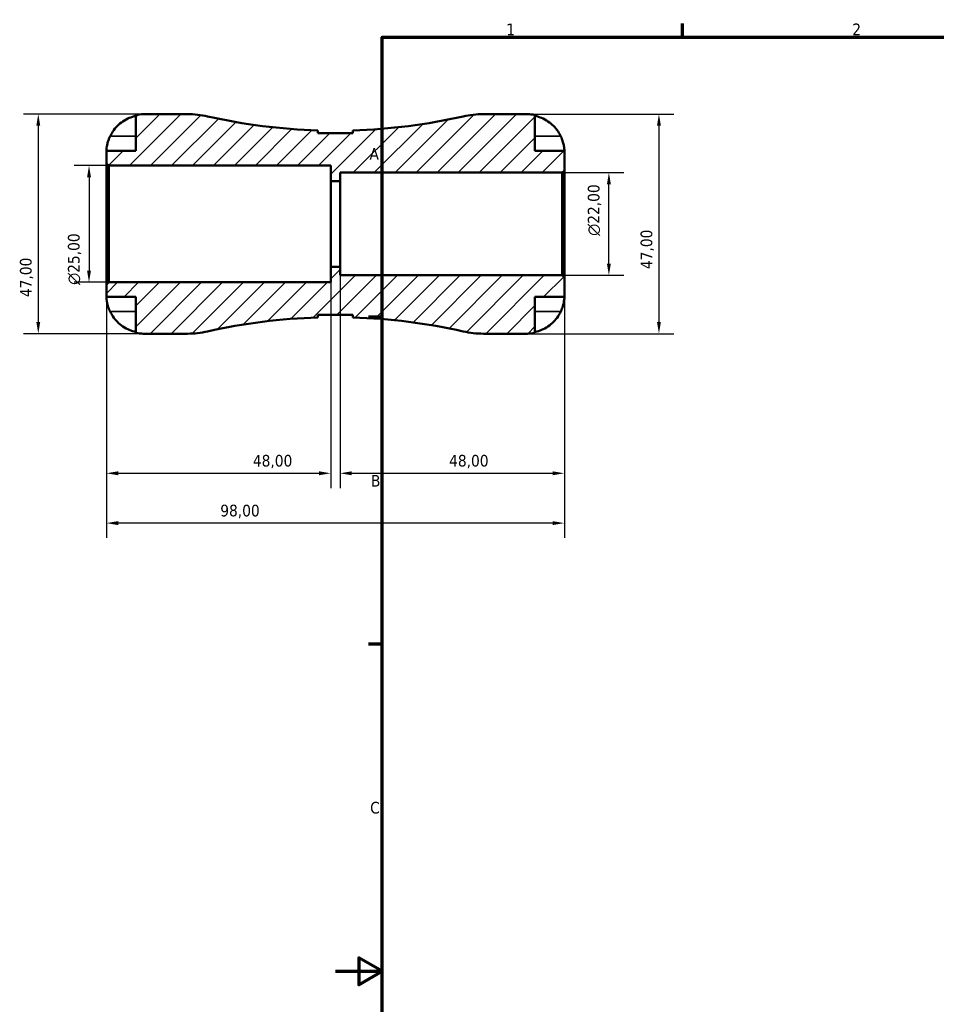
# Model space of a CAD drawing. Header units: millimetres. Extents: x -68 to 666, y 0 to 420.
# Tile 2 of 5: x -68 to 129, y 203 to 414. Entities that reach past the tile are written whole.
import ezdxf

# ---------------------------------------------------------------- set-up
doc = ezdxf.new("R2010")
doc.units = ezdxf.units.MM
for name, color, linetype, lineweight in [('Border (ISO)', 7, 'Continuous', 70), ('Dimension (ISO)', 7, 'Continuous', 25), ('Hatch (ISO)', 7, 'Continuous', 18), ('Visible (ISO)', 7, 'Continuous', 50), ('Visible Narrow (ISO)', 7, 'Continuous', 35)]:
    doc.layers.add(name, color=color, linetype=linetype, lineweight=lineweight)
doc.styles.add('Note Text (ISO)', font='tahoma.ttf')
doc.dimstyles.new('Default (ISO)', dxfattribs={"dimtxt": 2.5, "dimasz": 2.5, "dimexe": 3.175, "dimexo": 0, "dimgap": 0.762, "dimtad": 1, "dimrnd": 1e-08, "dimzin": 0, "dimtxsty": 'Note Text (ISO)', "dimcen": 0.09, "dimdle": 10, "dimclrd": 256, "dimclre": 256, "dimclrt": 232, "dimazin": 0, "dimtfac": 1.40208, "dimtmove": 0, "dimatfit": 3, "dimfxl": 1, "dimtolj": 1, "dimtzin": 0, "dimlwd": -1, "dimlwe": -1, "dimarcsym": 0})

# ---------------------------------------------------------------- blocks, each defined once
blk = doc.blocks.new('Borders Default Border')
at = {"layer": 'Border (ISO)'}
for p, q in [((74.25, 410), (74.25, 412.9)), ((10, 350), (7.1, 350)), ((10, 280), (7.1, 280))]:
    blk.add_line(p, q, dxfattribs=at)
at = {"layer": 'Border (ISO)', "flags": 128}
for points in [[(10, 10), (10, 410), (584, 410), (584, 10), (10, 10)], [(0, 210), (10, 210), (5, 212.89), (5, 207.11), (10, 210)]]:
    blk.add_lwpolyline(points, dxfattribs=at)
at = {"layer": 'Border (ISO)', "color": 232, "true_color": 0xca0064, "char_height": 2.5, "attachment_point": 7, "style": 'Note Text (ISO)'}
for s, insert in [('1', (36.56, 410.4)), ('2', (110.62, 410.4)), ('A', (7.29, 383.75)), ('B', (7.59, 313.75)), ('C', (7.43, 243.71))]:
    blk.add_mtext(s, dxfattribs=dict(at, insert=insert))
blk = doc.blocks.new('*D7')
at = {"layer": 'Defpoints', "color": 0, "transparency": 16777216}
for p in [(-1, 360.83), (-49, 357.03), (-1, 316.61)]:
    blk.add_point(p, dxfattribs=at)
at = {"layer": 'Dimension (ISO)', "transparency": 16777216}
for p, q in [((-1, 360.83), (-1, 313.44)), ((-49, 357.03), (-49, 313.44)), ((-46.5, 316.61), (-3.5, 316.61))]:
    blk.add_line(p, q, dxfattribs=at)
for points in [[(-46.5, 317.03), (-46.5, 316.19), (-49, 316.61)], [(-3.5, 317.03), (-3.5, 316.19), (-1, 316.61)]]:
    blk.add_solid(points, dxfattribs=at)
at = {"layer": 'Dimension (ISO)', "color": 232, "true_color": 0xca0064, "transparency": 16777216, "insert": (-17.67, 320.55), "char_height": 2.5, "attachment_point": 1, "style": 'Note Text (ISO)'}
blk.add_mtext('\\A1;48,00', dxfattribs=at)
blk = doc.blocks.new('*D8')
at = {"layer": 'Defpoints', "color": 0, "transparency": 16777216}
for p in [(1, 360.83), (49, 358.53), (49, 316.61)]:
    blk.add_point(p, dxfattribs=at)
at = {"layer": 'Dimension (ISO)', "transparency": 16777216}
for p, q in [((1, 360.83), (1, 313.44)), ((49, 358.53), (49, 313.44)), ((3.5, 316.61), (46.5, 316.61))]:
    blk.add_line(p, q, dxfattribs=at)
for points in [[(3.5, 317.03), (3.5, 316.19), (1, 316.61)], [(46.5, 317.03), (46.5, 316.19), (49, 316.61)]]:
    blk.add_solid(points, dxfattribs=at)
at = {"layer": 'Dimension (ISO)', "color": 232, "true_color": 0xca0064, "transparency": 16777216, "insert": (24.33, 320.55), "char_height": 2.5, "attachment_point": 1, "style": 'Note Text (ISO)'}
blk.add_mtext('\\A1;48,00', dxfattribs=at)
blk = doc.blocks.new('*D9')
at = {"layer": 'Defpoints', "color": 0, "transparency": 16777216}
for p in [(-48.53, 382.5), (-52.74, 357.5), (-48.53, 357.5)]:
    blk.add_point(p, dxfattribs=at)
at = {"layer": 'Dimension (ISO)', "transparency": 16777216}
for p, q in [((-48.53, 382.5), (-55.92, 382.5)), ((-52.74, 380), (-52.74, 360)), ((-48.53, 357.5), (-55.92, 357.5))]:
    blk.add_line(p, q, dxfattribs=at)
for points in [[(-53.16, 380), (-52.32, 380), (-52.74, 382.5)], [(-53.16, 360), (-52.32, 360), (-52.74, 357.5)]]:
    blk.add_solid(points, dxfattribs=at)
at = {"layer": 'Dimension (ISO)', "color": 232, "true_color": 0xca0064, "transparency": 16777216, "insert": (-57.26, 356.94), "char_height": 2.5, "attachment_point": 1, "rotation": 90, "style": 'Note Text (ISO)'}
blk.add_mtext('\\A1;\\fAIGDT|b0|i0;\\H2.5000;\\ln\\fTahoma|b0|i0;\\H2.5000;25,00', dxfattribs=at)
blk = doc.blocks.new('*D10')
at = {"layer": 'Defpoints', "color": 0, "transparency": 16777216}
for p in [(48.53, 381), (58.53, 381), (48.53, 359)]:
    blk.add_point(p, dxfattribs=at)
at = {"layer": 'Dimension (ISO)', "transparency": 16777216}
for p, q in [((48.53, 381), (61.71, 381)), ((58.53, 361.5), (58.53, 378.5)), ((48.53, 359), (61.71, 359))]:
    blk.add_line(p, q, dxfattribs=at)
for points in [[(58.11, 378.5), (58.95, 378.5), (58.53, 381)], [(58.11, 361.5), (58.95, 361.5), (58.53, 359)]]:
    blk.add_solid(points, dxfattribs=at)
at = {"layer": 'Dimension (ISO)', "color": 232, "true_color": 0xca0064, "transparency": 16777216, "insert": (54.01, 367.44), "char_height": 2.5, "attachment_point": 1, "rotation": 90, "style": 'Note Text (ISO)'}
blk.add_mtext('\\A1;\\fAIGDT|b0|i0;\\H2.5000;\\ln\\fTahoma|b0|i0;\\H2.5000;22,00', dxfattribs=at)
blk = doc.blocks.new('*D11')
at = {"layer": 'Defpoints', "color": 0, "transparency": 16777216}
for p in [(41.12, 393.5), (41.12, 346.5), (69.24, 346.5)]:
    blk.add_point(p, dxfattribs=at)
at = {"layer": 'Dimension (ISO)', "transparency": 16777216}
for p, q in [((41.12, 393.5), (72.42, 393.5)), ((69.24, 391), (69.24, 349)), ((41.12, 346.5), (72.42, 346.5))]:
    blk.add_line(p, q, dxfattribs=at)
for points in [[(68.82, 391), (69.66, 391), (69.24, 393.5)], [(68.82, 349), (69.66, 349), (69.24, 346.5)]]:
    blk.add_solid(points, dxfattribs=at)
at = {"layer": 'Dimension (ISO)', "color": 232, "true_color": 0xca0064, "transparency": 16777216, "insert": (65.31, 360.33), "char_height": 2.5, "attachment_point": 1, "rotation": 90, "style": 'Note Text (ISO)'}
blk.add_mtext('\\A1;47,00', dxfattribs=at)
blk = doc.blocks.new('*D12')
at = {"layer": 'Defpoints', "color": 0, "transparency": 16777216}
for p in [(-41.12, 393.5), (-63.6, 346.5), (-41.12, 346.5)]:
    blk.add_point(p, dxfattribs=at)
at = {"layer": 'Dimension (ISO)', "transparency": 16777216}
for p, q in [((-41.12, 393.5), (-66.77, 393.5)), ((-63.6, 391), (-63.6, 349)), ((-41.12, 346.5), (-66.77, 346.5))]:
    blk.add_line(p, q, dxfattribs=at)
for points in [[(-64.02, 391), (-63.18, 391), (-63.6, 393.5)], [(-64.02, 349), (-63.18, 349), (-63.6, 346.5)]]:
    blk.add_solid(points, dxfattribs=at)
at = {"layer": 'Dimension (ISO)', "color": 232, "true_color": 0xca0064, "transparency": 16777216, "insert": (-67.53, 354.33), "char_height": 2.5, "attachment_point": 1, "rotation": 90, "style": 'Note Text (ISO)'}
blk.add_mtext('\\A1;47,00', dxfattribs=at)
blk = doc.blocks.new('*D13')
at = {"layer": 'Defpoints', "color": 0, "transparency": 16777216}
for p in [(49, 358.53), (-49, 357.03), (-49, 305.94)]:
    blk.add_point(p, dxfattribs=at)
at = {"layer": 'Dimension (ISO)', "transparency": 16777216}
for p, q in [((49, 358.53), (49, 302.77)), ((-49, 357.03), (-49, 302.77)), ((46.5, 305.94), (-46.5, 305.94))]:
    blk.add_line(p, q, dxfattribs=at)
for points in [[(-46.5, 306.36), (-46.5, 305.52), (-49, 305.94)], [(46.5, 306.36), (46.5, 305.52), (49, 305.94)]]:
    blk.add_solid(points, dxfattribs=at)
at = {"layer": 'Dimension (ISO)', "color": 232, "true_color": 0xca0064, "transparency": 16777216, "insert": (-24.65, 309.88), "char_height": 2.5, "attachment_point": 1, "style": 'Note Text (ISO)'}
blk.add_mtext('\\A1;98,00', dxfattribs=at)

msp = doc.modelspace()

# ---------------------------------------------------------------- hatches: boundary and pattern name
at = {"layer": 'Hatch (ISO)'}
h = msp.add_hatch(dxfattribs=at)
h.set_pattern_fill('ANSI31', color=256, scale=25.4, style=0)
h.set_pattern_definition([(45, (0, 0), (-2.245064, 2.245064), [])])
edge = h.paths.add_edge_path()
edge.add_ellipse((-31.663, 366.1), major_axis=(0, -19.6), ratio=1, start_angle=0, end_angle=12.70505)
edge.add_ellipse((0, 225.658), major_axis=(-27.352, 121.322), ratio=1, start_angle=349.02284, end_angle=360, ccw=False)
edge.add_line((-3.75, 349.968), (-3.75, 350.538))
edge.add_line((-3.75, 350.538), (3.75, 350.538))
edge.add_line((3.75, 350.538), (3.75, 349.968))
edge.add_ellipse((0, 225.658), major_axis=(3.75, 124.31), ratio=1, start_angle=349.02284, end_angle=360, ccw=False)
edge.add_ellipse((31.663, 366.1), major_axis=(-4.311, -19.12), ratio=1, start_angle=0, end_angle=12.70505)
edge.add_line((31.663, 346.5), (41.125, 346.5))
edge.add_ellipse((41.125, 354.375), major_axis=(0, -7.875), ratio=1, start_angle=0, end_angle=11.53696)
edge.add_line((42.7, 346.659), (42.7, 354.375))
edge.add_line((42.7, 354.375), (49, 354.375))
edge.add_line((49, 354.375), (49, 358.53))
edge.add_line((49, 358.53), (48.53, 359))
edge.add_line((48.53, 359), (1, 359))
edge.add_line((1, 359), (1, 360.833))
edge.add_line((1, 360.833), (-1, 360.833))
edge.add_line((-1, 360.833), (-1, 357.5))
edge.add_line((-1, 357.5), (-48.53, 357.5))
edge.add_line((-48.53, 357.5), (-49, 357.03))
edge.add_line((-49, 357.03), (-49, 354.375))
edge.add_line((-49, 354.375), (-42.7, 354.375))
edge.add_line((-42.7, 354.375), (-42.7, 346.659))
edge.add_ellipse((-41.125, 354.375), major_axis=(-1.575, -7.716), ratio=1, start_angle=0, end_angle=11.53696)
edge.add_line((-41.125, 346.5), (-31.663, 346.5))
edge = h.paths.add_edge_path()
edge.add_line((3.75, 389.462), (-3.75, 389.462))
edge.add_line((-3.75, 389.462), (-3.75, 390.032))
edge.add_ellipse((0, 514.342), major_axis=(-3.75, -124.31), ratio=1, start_angle=349.02284, end_angle=360, ccw=False)
edge.add_ellipse((-31.663, 373.9), major_axis=(4.311, 19.12), ratio=1, start_angle=0, end_angle=12.70505)
edge.add_line((-31.663, 393.5), (-41.125, 393.5))
edge.add_ellipse((-41.125, 385.625), major_axis=(0, 7.875), ratio=1, start_angle=0, end_angle=11.53696)
edge.add_line((-42.7, 393.341), (-42.7, 385.625))
edge.add_line((-42.7, 385.625), (-49, 385.625))
edge.add_line((-49, 385.625), (-49, 382.97))
edge.add_line((-49, 382.97), (-48.53, 382.5))
edge.add_line((-48.53, 382.5), (-1, 382.5))
edge.add_line((-1, 382.5), (-1, 379.167))
edge.add_line((-1, 379.167), (1, 379.167))
edge.add_line((1, 379.167), (1, 381))
edge.add_line((1, 381), (48.53, 381))
edge.add_line((48.53, 381), (49, 381.47))
edge.add_line((49, 381.47), (49, 385.625))
edge.add_line((49, 385.625), (42.7, 385.625))
edge.add_line((42.7, 385.625), (42.7, 393.341))
edge.add_ellipse((41.125, 385.625), major_axis=(1.575, 7.716), ratio=1, start_angle=0, end_angle=11.53696)
edge.add_line((41.125, 393.5), (31.663, 393.5))
edge.add_ellipse((31.663, 373.9), major_axis=(0, 19.6), ratio=1, start_angle=0, end_angle=12.70505)
edge.add_ellipse((0, 514.342), major_axis=(27.352, -121.322), ratio=1, start_angle=349.02284, end_angle=360, ccw=False)
edge.add_line((3.75, 390.032), (3.75, 389.462))

# ---------------------------------------------------------------- linework, layer by layer
at = {"layer": 'Visible (ISO)'}
for p, q in [((-42.7, 393.341), (-42.7, 385.625)), ((-31.663, 393.5), (-41.125, 393.5)), ((41.125, 393.5), (31.663, 393.5)), ((42.7, 385.625), (42.7, 393.341)), ((-3.75, 389.462), (-3.75, 390.032)), ((3.75, 390.032), (3.75, 389.462)), ((3.75, 389.462), (-3.75, 389.462)), ((-42.7, 385.625), (-49, 385.625)), ((-49, 385.625), (-49, 382.97)), ((49, 385.625), (42.7, 385.625)), ((49, 381.47), (49, 385.625)), ((-49, 382.97), (-48.53, 382.5)), ((-49, 382.97), (-49, 357.03)), ((-48.53, 382.5), (-1, 382.5)), ((-48.53, 357.5), (-48.53, 382.5)), ((-1, 382.5), (-1, 379.167)), ((1, 379.167), (1, 381)), ((1, 381), (48.53, 381)), ((48.53, 381), (49, 381.47)), ((48.53, 381), (48.53, 359)), ((49, 358.53), (49, 381.47)), ((-1, 379.167), (1, 379.167)), ((-1, 360.833), (-1, 379.167)), ((1, 360.833), (1, 379.167)), ((1, 360.833), (-1, 360.833)), ((-1, 360.833), (-1, 357.5)), ((1, 359), (1, 360.833)), ((48.53, 359), (1, 359)), ((49, 358.53), (48.53, 359)), ((49, 354.375), (49, 358.53)), ((-48.53, 357.5), (-49, 357.03)), ((-49, 357.03), (-49, 354.375)), ((-1, 357.5), (-48.53, 357.5)), ((-49, 354.375), (-42.7, 354.375)), ((-42.7, 354.375), (-42.7, 346.659)), ((42.7, 346.659), (42.7, 354.375)), ((42.7, 354.375), (49, 354.375)), ((-3.75, 349.968), (-3.75, 350.538)), ((-3.75, 350.538), (3.75, 350.538)), ((3.75, 350.538), (3.75, 349.968)), ((-41.125, 346.5), (-31.663, 346.5)), ((31.663, 346.5), (41.125, 346.5))]:
    msp.add_line(p, q, dxfattribs=at)
for centre, radius, start, end in [((-41.125, 385.625), 7.875, 90, 101.53696), ((-31.663, 373.9), 19.6, 77.29495, 90), ((0, 514.342), 124.367, 257.29495, 268.27211), ((0, 514.342), 124.367, 271.72789, 282.70505), ((31.663, 373.9), 19.6, 90, 102.70505), ((41.125, 385.625), 7.875, 78.46304, 90), ((0, 225.658), 124.367, 91.72789, 102.70505), ((0, 225.658), 124.367, 77.29495, 88.27211), ((-41.125, 354.375), 7.875, 258.46304, 270), ((-31.663, 366.1), 19.6, 270, 282.70505), ((31.663, 366.1), 19.6, 257.29495, 270), ((41.125, 354.375), 7.875, 270, 281.53696)]:
    msp.add_arc(centre, radius, start, end, dxfattribs=at)
for points, knots in [([(-48.222, 388.775), (-48.064, 389.108), (-47.875, 389.445), (-47.367, 390.211), (-47.024, 390.625), (-46.336, 391.318), (-45.927, 391.661), (-45.047, 392.253), (-44.575, 392.501), (-43.692, 392.869), (-43.202, 393.024), (-42.7, 393.127)], [3.89239507, 3.89239507, 3.89239507, 3.89239507, 3.99831093, 3.99831093, 4.14541915, 4.14541915, 4.2913159, 4.2913159, 4.43721264, 4.43721264, 4.57824766, 4.57824766, 4.57824766, 4.57824766]), ([(42.7, 393.127), (43.202, 393.024), (43.692, 392.869), (44.575, 392.501), (45.047, 392.253), (45.927, 391.661), (46.336, 391.318), (47.024, 390.625), (47.367, 390.211), (47.875, 389.445), (48.064, 389.108), (48.222, 388.775)], [0.14941001, 0.14941001, 0.14941001, 0.14941001, 0.29044502, 0.29044502, 0.43634177, 0.43634177, 0.58223851, 0.58223851, 0.72934673, 0.72934673, 0.83526259, 0.83526259, 0.83526259, 0.83526259]), ([(-49, 385.625), (-49, 385.625), (-49, 385.648), (-48.999, 385.742), (-48.998, 385.816), (-48.984, 386.086), (-48.964, 386.328), (-48.879, 386.839), (-48.829, 387.076), (-48.71, 387.513), (-48.652, 387.704), (-48.515, 388.093), (-48.438, 388.291), (-48.311, 388.584), (-48.267, 388.68), (-48.222, 388.775)], [-2.17667965, -2.17667965, -2.17667965, -2.17667965, -2.11086653, -2.11086653, -2.04055216, -2.04055216, -1.91738302, -1.91738302, -1.82942275, -1.82942275, -1.76558177, -1.76558177, -1.70117883, -1.70117883, -1.66961913, -1.66961913, -1.66961913, -1.66961913]), ([(48.222, 388.775), (48.228, 388.763), (48.234, 388.75), (48.319, 388.569), (48.393, 388.398), (48.52, 388.078), (48.574, 387.93), (48.682, 387.607), (48.733, 387.434), (48.851, 386.983), (48.901, 386.722), (48.973, 386.229), (48.988, 386.016), (49.002, 385.708), (49, 385.625), (49, 385.625)], [-0.51072287, -0.51072287, -0.51072287, -0.51072287, -0.50653573, -0.50653573, -0.4498196, -0.4498196, -0.40070764, -0.40070764, -0.34173664, -0.34173664, -0.24159774, -0.24159774, -0.12498377, -0.12498377, 0, 0, 0, 0]), ([(-48.222, 351.225), (-48.284, 351.356), (-48.343, 351.488), (-48.479, 351.814), (-48.552, 352.006), (-48.683, 352.395), (-48.74, 352.59), (-48.855, 353.039), (-48.901, 353.281), (-48.973, 353.765), (-48.988, 353.982), (-49.002, 354.292), (-49, 354.375), (-49, 354.375)], [-0.50816407, -0.50816407, -0.50816407, -0.50816407, -0.46460526, -0.46460526, -0.40154747, -0.40154747, -0.3356183, -0.3356183, -0.24286964, -0.24286964, -0.12490659, -0.12490659, 0, 0, 0, 0]), ([(49, 354.375), (49, 354.375), (49, 354.352), (48.999, 354.258), (48.998, 354.184), (48.984, 353.914), (48.964, 353.672), (48.879, 353.161), (48.829, 352.924), (48.71, 352.487), (48.652, 352.296), (48.515, 351.907), (48.438, 351.709), (48.311, 351.416), (48.267, 351.32), (48.222, 351.225)], [-2.17667965, -2.17667965, -2.17667965, -2.17667965, -2.11086653, -2.11086653, -2.04055216, -2.04055216, -1.91738302, -1.91738302, -1.82942275, -1.82942275, -1.76558177, -1.76558177, -1.70117883, -1.70117883, -1.66961913, -1.66961913, -1.66961913, -1.66961913]), ([(-42.7, 346.873), (-43.202, 346.976), (-43.692, 347.131), (-44.575, 347.499), (-45.047, 347.747), (-45.927, 348.339), (-46.336, 348.682), (-47.024, 349.375), (-47.367, 349.789), (-47.875, 350.555), (-48.064, 350.892), (-48.222, 351.225)], [0.14941001, 0.14941001, 0.14941001, 0.14941001, 0.29044502, 0.29044502, 0.43634177, 0.43634177, 0.58223851, 0.58223851, 0.72934673, 0.72934673, 0.83526259, 0.83526259, 0.83526259, 0.83526259]), ([(48.222, 351.225), (48.064, 350.892), (47.875, 350.555), (47.367, 349.789), (47.024, 349.375), (46.336, 348.682), (45.927, 348.339), (45.047, 347.747), (44.575, 347.499), (43.692, 347.131), (43.202, 346.976), (42.7, 346.873)], [3.89239507, 3.89239507, 3.89239507, 3.89239507, 3.99831093, 3.99831093, 4.14541915, 4.14541915, 4.2913159, 4.2913159, 4.43721264, 4.43721264, 4.57824766, 4.57824766, 4.57824766, 4.57824766])]:
    msp.add_open_spline(points, degree=3, knots=knots, dxfattribs=at)
at = {"layer": 'Visible Narrow (ISO)'}
for p, q in [((-47.946, 388.775), (-42.976, 388.775)), ((47.946, 388.775), (42.976, 388.775)), ((-47.946, 351.225), (-42.976, 351.225)), ((47.946, 351.225), (42.976, 351.225))]:
    msp.add_line(p, q, dxfattribs=at)

# ---------------------------------------------------------------- block references
msp.add_blockref('Borders Default Border', (0, 0))

# ---------------------------------------------------------------- dimensions: what is measured, and where the dimension line sits
at = {"layer": 'Dimension (ISO)'}
for base, p1, p2, angle, picture, middle in [((-63.598, 346.5), (-41.125, 393.5), (-41.125, 346.5), 90, '*D12', (-63.598, 358.5)), ((69.24, 346.5), (41.125, 393.5), (41.125, 346.5), 90, '*D11', (69.24, 364.5)), ((49, 316.611), (1, 360.833), (49, 358.53), 180, '*D8', (28.5, 316.611)), ((-49, 305.94), (49, 358.53), (-49, 357.03), 180, '*D13', (-20.5, 305.94))]:
    dim = msp.add_linear_dim(base=base, p1=p1, p2=p2, angle=angle, dimstyle='Default (ISO)', override={"dimdec": 2, "dimtp": 0, "dimtm": 0, "dimtdec": 2, "dimtofl": 0, "dimatfit": 1}, dxfattribs=at)
    dim.commit()
    dim.dimension.update_dxf_attribs({"geometry": picture, "text_midpoint": middle, "dimtype": 160})
for base, p1, p2, picture, middle in [((-52.741, 357.5), (-48.53, 382.5), (-48.53, 357.5), '*D9', (-52.741, 362.5)), ((58.53, 381), (48.53, 359), (48.53, 381), '*D10', (58.53, 373))]:
    dim = msp.add_linear_dim(base=base, p1=p1, p2=p2, angle=90, text='\\fAIGDT|b0|i0;\\H2.5000;\\ln\\fTahoma|b0|i0;\\H2.5000;<>', dimstyle='Default (ISO)', override={"dimdec": 2, "dimtp": 0, "dimtm": 0, "dimtdec": 2, "dimtofl": 0, "dimatfit": 1}, dxfattribs=at)
    dim.commit()
    dim.dimension.update_dxf_attribs({"geometry": picture, "text_midpoint": middle, "dimtype": 160})
dim = msp.add_linear_dim(base=(-1, 316.611), p1=(-49, 357.03), p2=(-1, 360.833), dimstyle='Default (ISO)', override={"dimdec": 2, "dimtp": 0, "dimtm": 0, "dimtdec": 2, "dimtofl": 0, "dimatfit": 1}, dxfattribs=at)
dim.commit()
dim.dimension.update_dxf_attribs({"geometry": '*D7', "text_midpoint": (-13.5, 316.611), "dimtype": 160})

doc.saveas('drawing.dxf')
